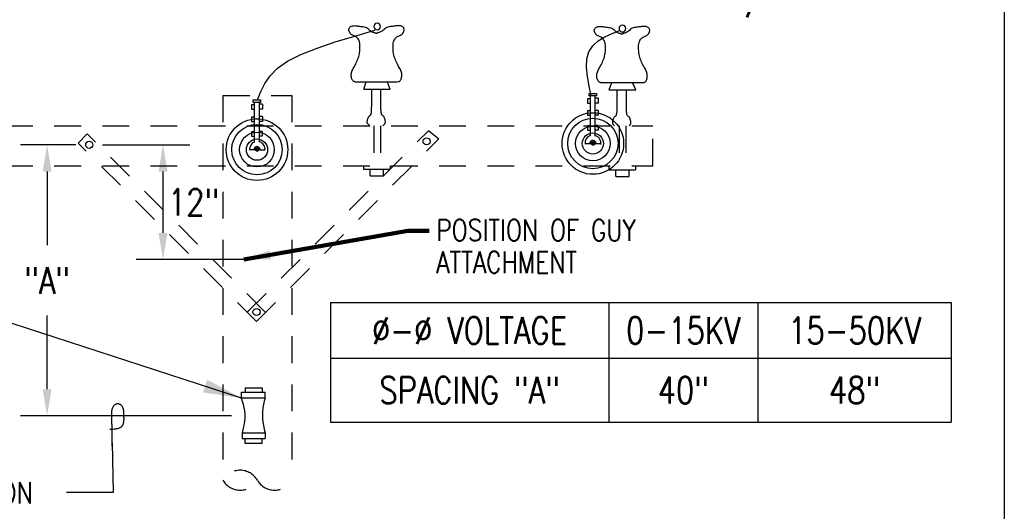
# Model space of a CAD drawing. Extents: x 0 to 7.1, y 0 to 9.85.
# Tile 3 of 5: x 2.5 to 7.1, y 4.41 to 6.7. Entities that reach past the tile are written whole.
import ezdxf
from ezdxf.enums import TextEntityAlignment as Align

# ---------------------------------------------------------------- set-up
doc = ezdxf.new("R2010")
doc.units = 0
doc.header["$MEASUREMENT"] = 0
doc.linetypes.add('HIDDEN2', pattern=[0.1875, 0.125, -0.0625])
doc.layers.get('0').update_dxf_attribs({"color": 2, "linetype": 'CONTINUOUS'})
doc.layers.add('E-DETL', color=2, linetype='CONTINUOUS')
doc.layers.add('E-DETL-TEXT', color=3, linetype='CONTINUOUS')
doc.styles.add('ROMANS', font='ROMANS.SHX', dxfattribs={"width": 0.8})
doc.styles.get("Standard").update_dxf_attribs({"font": 'ROMANS.SHX', "width": 0.8, "height": 0.125})
doc.dimstyles.get("Standard").update_dxf_attribs({"dimtxt": 0.18, "dimasz": 0.18, "dimexe": 0.18, "dimexo": 0.0625, "dimgap": 0.09, "dimtad": 0, "dimtih": 1, "dimtoh": 1, "dimdec": 4, "dimzin": 0, "dimdsep": 46, "dimtxsty": 'Standard', "dimcen": 0.09, "dimadec": 0, "dimazin": 0, "dimtfac": 1, "dimtdec": 4, "dimtofl": 0, "dimtmove": 0, "dimatfit": 3, "dimfxl": 0, "dimtolj": 1, "dimtzin": 0, "dimarcsym": 0})

# ---------------------------------------------------------------- blocks, each defined once
blk = doc.blocks.new('LOOP')
blk.add_lwpolyline([(-1.119, 0), (-1.115, 0), (-0.947, 0), (-0.809, 0), (-0.694, 0), (-0.6, 0), (-0.523, 0), (-0.456, 0), (-0.397, 0), (-0.341, 0), (-0.288, 0), (-0.238, 0), (-0.189, 0), (-0.142, 0), (-0.097, 0), (-0.053, 0), (-0.01, 0), (0.033, 0), (0.074, 0), (0.114, -0.001), (0.153, -0.003), (0.19, -0.006), (0.226, -0.011), (0.259, -0.017), (0.289, -0.025), (0.317, -0.036), (0.343, -0.048), (0.365, -0.063), (0.386, -0.079), (0.403, -0.095), (0.419, -0.113), (0.432, -0.131), (0.442, -0.15), (0.45, -0.168), (0.456, -0.186), (0.46, -0.204), (0.461, -0.223), (0.46, -0.241), (0.456, -0.259), (0.45, -0.277), (0.442, -0.295), (0.432, -0.313), (0.419, -0.331), (0.404, -0.348), (0.387, -0.365), (0.367, -0.38), (0.345, -0.394), (0.32, -0.406), (0.293, -0.416), (0.264, -0.425), (0.232, -0.431), (0.198, -0.435), (0.162, -0.438), (0.124, -0.44), (0.086, -0.441), (0.045, -0.441), (0.004, -0.441), (-0.038, -0.441), (-0.08, -0.441), (-0.122, -0.44), (-0.163, -0.438), (-0.202, -0.435), (-0.24, -0.43), (-0.275, -0.424), (-0.307, -0.416), (-0.336, -0.405), (-0.362, -0.392), (-0.384, -0.377), (-0.404, -0.359), (-0.421, -0.339), (-0.436, -0.316), (-0.45, -0.292), (-0.461, -0.264), (-0.471, -0.235), (-0.48, -0.202), (-0.488, -0.166), (-0.494, -0.125), (-0.499, -0.08), (-0.502, -0.03), (-0.505, 0.027), (-0.505, 0.09)])

msp = doc.modelspace()

# ---------------------------------------------------------------- linework, layer by layer
at = {"layer": 'E-DETL'}
for p, q in [((7.1036, 9.8484), (7.1036, 0)), ((4.0663, 6.6254), (4.1608, 6.6526)), ((5.2353, 6.6209), (5.27, 6.6371)), ((5.27, 6.6371), (5.3066, 6.652)), ((3.89, 6.5692), (3.9749, 6.5977)), ((3.9749, 6.5977), (4.0663, 6.6254)), ((5.179, 6.5797), (5.2043, 6.6022)), ((5.2043, 6.6022), (5.2353, 6.6209)), ((3.7522, 6.508), (3.8147, 6.5395)), ((3.8147, 6.5395), (3.89, 6.5692)), ((5.1522, 6.5184), (5.1612, 6.552)), ((5.1612, 6.552), (5.179, 6.5797)), ((3.7048, 6.4746), (3.7522, 6.508)), ((5.1506, 6.4796), (5.1522, 6.5184)), ((3.6702, 6.4394), (3.7048, 6.4746)), ((5.1547, 6.437), (5.1506, 6.4796)), ((3.6267, 6.3658), (3.6452, 6.403)), ((3.6452, 6.403), (3.6702, 6.4394)), ((5.1626, 6.3918), (5.1547, 6.437)), ((3.6113, 6.3281), (3.6267, 6.3658)), ((5.1723, 6.3454), (5.1626, 6.3918)), ((3.9524, 5.381), (6.8549, 5.381)), ((3.9524, 5.381), (3.9524, 4.8226)), ((5.2538, 5.381), (5.2538, 4.8226)), ((5.9515, 5.381), (5.9515, 4.8226)), ((6.8549, 5.381), (6.8549, 4.8226)), ((3.9524, 5.1207), (6.8549, 5.1207)), ((3.9524, 4.8226), (6.8549, 4.8226))]:
    msp.add_line(p, q, dxfattribs=at)
at = {"layer": 'E-DETL', "color": 4}
for p, q in [((4.0387, 6.6558), (4.039, 6.6585)), ((4.0387, 6.6532), (4.0387, 6.6558)), ((4.0391, 6.6507), (4.0387, 6.6532)), ((4.039, 6.6585), (4.0398, 6.6612)), ((4.0396, 6.6485), (4.0391, 6.6507)), ((4.0404, 6.6465), (4.0396, 6.6485)), ((4.0398, 6.6612), (4.0411, 6.6637)), ((4.0414, 6.6447), (4.0404, 6.6465)), ((4.0411, 6.6637), (4.043, 6.6661)), ((4.0424, 6.643), (4.0414, 6.6447)), ((4.0435, 6.6413), (4.0424, 6.643)), ((4.043, 6.6661), (4.0455, 6.6682)), ((4.0446, 6.6396), (4.0435, 6.6413)), ((4.0457, 6.6378), (4.0446, 6.6396)), ((4.0455, 6.6682), (4.0484, 6.67)), ((4.047, 6.6361), (4.0457, 6.6378)), ((4.0485, 6.6345), (4.047, 6.6361)), ((4.0484, 6.67), (4.0516, 6.6715)), ((4.0502, 6.6329), (4.0485, 6.6345)), ((4.0522, 6.6315), (4.0502, 6.6329)), ((4.0516, 6.6715), (4.0551, 6.6727)), ((4.0545, 6.6302), (4.0522, 6.6315)), ((4.0571, 6.6289), (4.0545, 6.6302)), ((4.0551, 6.6727), (4.0588, 6.6734)), ((4.0588, 6.6734), (4.0626, 6.6738)), ((4.0626, 6.6738), (4.0664, 6.6739)), ((4.0664, 6.6739), (4.0702, 6.6737)), ((4.0702, 6.6737), (4.0738, 6.6732)), ((4.0738, 6.6732), (4.0773, 6.6726)), ((4.0773, 6.6726), (4.0809, 6.672)), ((4.0809, 6.672), (4.0848, 6.6715)), ((4.0848, 6.6715), (4.089, 6.6709)), ((4.089, 6.6709), (4.0936, 6.6705)), ((4.0936, 6.6705), (4.0987, 6.67)), ((4.0987, 6.67), (4.1042, 6.6694)), ((4.1042, 6.6694), (4.1098, 6.6685)), ((4.1098, 6.6685), (4.1153, 6.667)), ((4.1153, 6.667), (4.1205, 6.665)), ((4.1205, 6.665), (4.1253, 6.6621)), ((4.1253, 6.6621), (4.1297, 6.6587)), ((4.1297, 6.6587), (4.1338, 6.6551)), ((4.1338, 6.6551), (4.1379, 6.6516)), ((4.1379, 6.6516), (4.142, 6.6485)), ((4.142, 6.6485), (4.1462, 6.646)), ((4.1462, 6.646), (4.1503, 6.6441)), ((4.1503, 6.6441), (4.1543, 6.6427)), ((4.1543, 6.6427), (4.1579, 6.6417)), ((4.1579, 6.6417), (4.1609, 6.6408)), ((4.1609, 6.6408), (4.1632, 6.64)), ((4.1632, 6.64), (4.165, 6.6393)), ((4.165, 6.6393), (4.1663, 6.6387)), ((4.1663, 6.6387), (4.1673, 6.6381)), ((4.1673, 6.6381), (4.1681, 6.6375)), ((4.169, 6.6381), (4.1681, 6.6375)), ((4.17, 6.6387), (4.169, 6.6381)), ((4.1713, 6.6393), (4.17, 6.6387)), ((4.173, 6.64), (4.1713, 6.6393)), ((4.1754, 6.6408), (4.173, 6.64)), ((4.1784, 6.6417), (4.1754, 6.6408)), ((4.182, 6.6427), (4.1784, 6.6417)), ((4.1859, 6.6441), (4.182, 6.6427)), ((4.1901, 6.646), (4.1859, 6.6441)), ((4.1943, 6.6485), (4.1901, 6.646)), ((4.1984, 6.6516), (4.1943, 6.6485)), ((4.2024, 6.6551), (4.1984, 6.6516)), ((4.2066, 6.6587), (4.2024, 6.6551)), ((4.211, 6.6621), (4.2066, 6.6587)), ((4.2158, 6.665), (4.211, 6.6621)), ((4.221, 6.667), (4.2158, 6.665)), ((4.2265, 6.6685), (4.221, 6.667)), ((4.2321, 6.6694), (4.2265, 6.6685)), ((4.2375, 6.67), (4.2321, 6.6694)), ((4.2427, 6.6705), (4.2375, 6.67)), ((4.2473, 6.6709), (4.2427, 6.6705)), ((4.2515, 6.6715), (4.2473, 6.6709)), ((4.2553, 6.672), (4.2515, 6.6715)), ((4.259, 6.6726), (4.2553, 6.672)), ((4.2625, 6.6732), (4.259, 6.6726)), ((4.2661, 6.6737), (4.2625, 6.6732)), ((4.2699, 6.6739), (4.2661, 6.6737)), ((4.2737, 6.6738), (4.2699, 6.6739)), ((4.2775, 6.6734), (4.2737, 6.6738)), ((4.2812, 6.6727), (4.2775, 6.6734)), ((4.2792, 6.6289), (4.2817, 6.6302)), ((4.2847, 6.6715), (4.2812, 6.6727)), ((4.2817, 6.6302), (4.284, 6.6315)), ((4.284, 6.6315), (4.286, 6.6329)), ((4.2879, 6.67), (4.2847, 6.6715)), ((4.286, 6.6329), (4.2878, 6.6345)), ((4.2878, 6.6345), (4.2892, 6.6361)), ((4.2908, 6.6682), (4.2879, 6.67)), ((4.2892, 6.6361), (4.2905, 6.6378)), ((4.2905, 6.6378), (4.2917, 6.6396)), ((4.2932, 6.6661), (4.2908, 6.6682)), ((4.2917, 6.6396), (4.2928, 6.6413)), ((4.2928, 6.6413), (4.2939, 6.643)), ((4.2951, 6.6637), (4.2932, 6.6661)), ((4.2939, 6.643), (4.2949, 6.6447)), ((4.2949, 6.6447), (4.2958, 6.6465)), ((4.2965, 6.6612), (4.2951, 6.6637)), ((4.2958, 6.6465), (4.2966, 6.6485)), ((4.2973, 6.6585), (4.2965, 6.6612)), ((4.2966, 6.6485), (4.2972, 6.6507)), ((4.2972, 6.6507), (4.2976, 6.6532)), ((4.2976, 6.6558), (4.2973, 6.6585)), ((4.2976, 6.6532), (4.2976, 6.6558)), ((5.1866, 6.6524), (5.187, 6.6552)), ((5.1867, 6.6498), (5.1866, 6.6524)), ((5.187, 6.6474), (5.1867, 6.6498)), ((5.187, 6.6552), (5.1878, 6.6578)), ((5.1876, 6.6452), (5.187, 6.6474)), ((5.1884, 6.6432), (5.1876, 6.6452)), ((5.1878, 6.6578), (5.1891, 6.6604)), ((5.1893, 6.6414), (5.1884, 6.6432)), ((5.1891, 6.6604), (5.191, 6.6628)), ((5.1904, 6.6397), (5.1893, 6.6414)), ((5.1914, 6.638), (5.1904, 6.6397)), ((5.191, 6.6628), (5.1934, 6.6649)), ((5.1925, 6.6362), (5.1914, 6.638)), ((5.1937, 6.6345), (5.1925, 6.6362)), ((5.1934, 6.6649), (5.1963, 6.6667)), ((5.195, 6.6328), (5.1937, 6.6345)), ((5.1965, 6.6311), (5.195, 6.6328)), ((5.1963, 6.6667), (5.1996, 6.6682)), ((5.1982, 6.6296), (5.1965, 6.6311)), ((5.1996, 6.6682), (5.2031, 6.6693)), ((5.2031, 6.6693), (5.2067, 6.6701)), ((5.2067, 6.6701), (5.2105, 6.6705)), ((5.2105, 6.6705), (5.2144, 6.6706)), ((5.2144, 6.6706), (5.2181, 6.6704)), ((5.2181, 6.6704), (5.2217, 6.6698)), ((5.2217, 6.6698), (5.2252, 6.6693)), ((5.2252, 6.6693), (5.2289, 6.6687)), ((5.2289, 6.6687), (5.2327, 6.6681)), ((5.2327, 6.6681), (5.2369, 6.6676)), ((5.2369, 6.6676), (5.2416, 6.6671)), ((5.2416, 6.6671), (5.2467, 6.6667)), ((5.2467, 6.6667), (5.2521, 6.666)), ((5.2521, 6.666), (5.2577, 6.6651)), ((5.2577, 6.6651), (5.2632, 6.6637)), ((5.2632, 6.6637), (5.2684, 6.6616)), ((5.2684, 6.6616), (5.2732, 6.6588)), ((5.2732, 6.6588), (5.2776, 6.6554)), ((5.2776, 6.6554), (5.2818, 6.6518)), ((5.2818, 6.6518), (5.2859, 6.6482)), ((5.2859, 6.6482), (5.2899, 6.6451)), ((5.2899, 6.6451), (5.2941, 6.6427)), ((5.2941, 6.6427), (5.2983, 6.6408)), ((5.2983, 6.6408), (5.3023, 6.6394)), ((5.3023, 6.6394), (5.3058, 6.6383)), ((5.3058, 6.6383), (5.3089, 6.6375)), ((5.3089, 6.6375), (5.3112, 6.6367)), ((5.3112, 6.6367), (5.3129, 6.636)), ((5.3129, 6.636), (5.3142, 6.6354)), ((5.3142, 6.6354), (5.3152, 6.6347)), ((5.3152, 6.6347), (5.3161, 6.6341)), ((5.3169, 6.6347), (5.3161, 6.6341)), ((5.3179, 6.6354), (5.3169, 6.6347)), ((5.3192, 6.636), (5.3179, 6.6354)), ((5.321, 6.6367), (5.3192, 6.636)), ((5.3233, 6.6375), (5.321, 6.6367)), ((5.3263, 6.6383), (5.3233, 6.6375)), ((5.3299, 6.6394), (5.3263, 6.6383)), ((5.3339, 6.6408), (5.3299, 6.6394)), ((5.338, 6.6427), (5.3339, 6.6408)), ((5.3422, 6.6451), (5.338, 6.6427)), ((5.3463, 6.6482), (5.3422, 6.6451)), ((5.3504, 6.6518), (5.3463, 6.6482)), ((5.3546, 6.6554), (5.3504, 6.6518)), ((5.359, 6.6588), (5.3546, 6.6554)), ((5.3637, 6.6616), (5.359, 6.6588)), ((5.369, 6.6637), (5.3637, 6.6616)), ((5.3745, 6.6651), (5.369, 6.6637)), ((5.38, 6.666), (5.3745, 6.6651)), ((5.3855, 6.6667), (5.38, 6.666)), ((5.3906, 6.6671), (5.3855, 6.6667)), ((5.3952, 6.6676), (5.3906, 6.6671)), ((5.3994, 6.6681), (5.3952, 6.6676)), ((5.4033, 6.6687), (5.3994, 6.6681)), ((5.4069, 6.6693), (5.4033, 6.6687)), ((5.4105, 6.6698), (5.4069, 6.6693)), ((5.4141, 6.6704), (5.4105, 6.6698)), ((5.4178, 6.6706), (5.4141, 6.6704)), ((5.4216, 6.6705), (5.4178, 6.6706)), ((5.4254, 6.6701), (5.4216, 6.6705)), ((5.4291, 6.6693), (5.4254, 6.6701)), ((5.4326, 6.6682), (5.4291, 6.6693)), ((5.4359, 6.6667), (5.4326, 6.6682)), ((5.434, 6.6296), (5.4357, 6.6311)), ((5.4357, 6.6311), (5.4372, 6.6328)), ((5.4387, 6.6649), (5.4359, 6.6667)), ((5.4372, 6.6328), (5.4385, 6.6345)), ((5.4385, 6.6345), (5.4396, 6.6362)), ((5.4412, 6.6628), (5.4387, 6.6649)), ((5.4396, 6.6362), (5.4407, 6.638)), ((5.4407, 6.638), (5.4418, 6.6397)), ((5.4431, 6.6604), (5.4412, 6.6628)), ((5.4418, 6.6397), (5.4428, 6.6414)), ((5.4428, 6.6414), (5.4438, 6.6432)), ((5.4444, 6.6578), (5.4431, 6.6604)), ((5.4438, 6.6432), (5.4446, 6.6452)), ((5.4452, 6.6552), (5.4444, 6.6578)), ((5.4446, 6.6452), (5.4452, 6.6474)), ((5.4456, 6.6524), (5.4452, 6.6552)), ((5.4452, 6.6474), (5.4455, 6.6498)), ((5.4455, 6.6498), (5.4456, 6.6524)), ((4.0599, 6.6276), (4.0571, 6.6289)), ((4.063, 6.6263), (4.0599, 6.6276)), ((4.0662, 6.6248), (4.063, 6.6263)), ((4.0696, 6.6231), (4.0662, 6.6248)), ((4.073, 6.621), (4.0696, 6.6231)), ((4.0763, 6.6186), (4.073, 6.621)), ((4.0794, 6.6156), (4.0763, 6.6186)), ((4.0822, 6.612), (4.0794, 6.6156)), ((4.0847, 6.6078), (4.0822, 6.612)), ((4.0868, 6.603), (4.0847, 6.6078)), ((4.0885, 6.5977), (4.0868, 6.603)), ((4.0897, 6.5918), (4.0885, 6.5977)), ((4.0905, 6.5855), (4.0897, 6.5918)), ((4.0908, 6.5789), (4.0905, 6.5855)), ((4.2455, 6.5789), (4.2458, 6.5855)), ((4.2458, 6.5855), (4.2465, 6.5918)), ((4.2465, 6.5918), (4.2478, 6.5977)), ((4.2478, 6.5977), (4.2495, 6.603)), ((4.2495, 6.603), (4.2516, 6.6078)), ((4.2516, 6.6078), (4.2541, 6.612)), ((4.2541, 6.612), (4.2569, 6.6156)), ((4.2569, 6.6156), (4.26, 6.6186)), ((4.26, 6.6186), (4.2633, 6.621)), ((4.2633, 6.621), (4.2667, 6.6231)), ((4.2667, 6.6231), (4.27, 6.6248)), ((4.27, 6.6248), (4.2733, 6.6263)), ((4.2733, 6.6263), (4.2764, 6.6276)), ((4.2764, 6.6276), (4.2792, 6.6289)), ((5.2002, 6.6282), (5.1982, 6.6296)), ((5.2025, 6.6269), (5.2002, 6.6282)), ((5.205, 6.6256), (5.2025, 6.6269)), ((5.2079, 6.6243), (5.205, 6.6256)), ((5.2109, 6.6229), (5.2079, 6.6243)), ((5.2142, 6.6214), (5.2109, 6.6229)), ((5.2175, 6.6197), (5.2142, 6.6214)), ((5.2209, 6.6177), (5.2175, 6.6197)), ((5.2242, 6.6152), (5.2209, 6.6177)), ((5.2273, 6.6122), (5.2242, 6.6152)), ((5.2302, 6.6086), (5.2273, 6.6122)), ((5.2327, 6.6044), (5.2302, 6.6086)), ((5.2348, 6.5997), (5.2327, 6.6044)), ((5.2365, 6.5943), (5.2348, 6.5997)), ((5.2377, 6.5885), (5.2365, 6.5943)), ((5.2384, 6.5822), (5.2377, 6.5885)), ((5.3938, 6.5822), (5.3945, 6.5885)), ((5.3945, 6.5885), (5.3957, 6.5943)), ((5.3957, 6.5943), (5.3974, 6.5997)), ((5.3974, 6.5997), (5.3995, 6.6044)), ((5.3995, 6.6044), (5.402, 6.6086)), ((5.402, 6.6086), (5.4048, 6.6122)), ((5.4048, 6.6122), (5.4079, 6.6152)), ((5.4079, 6.6152), (5.4112, 6.6177)), ((5.4112, 6.6177), (5.4146, 6.6197)), ((5.4146, 6.6197), (5.418, 6.6214)), ((5.418, 6.6214), (5.4213, 6.6229)), ((5.4213, 6.6229), (5.4243, 6.6243)), ((5.4243, 6.6243), (5.4271, 6.6256)), ((5.4271, 6.6256), (5.4297, 6.6269)), ((5.4297, 6.6269), (5.432, 6.6282)), ((5.432, 6.6282), (5.434, 6.6296)), ((4.087, 6.5362), (4.0881, 6.5417)), ((4.0881, 6.5417), (4.0889, 6.5473)), ((4.0889, 6.5473), (4.0896, 6.5531)), ((4.0896, 6.5531), (4.0901, 6.5591)), ((4.0901, 6.5591), (4.0905, 6.5655)), ((4.0905, 6.5655), (4.0908, 6.5722)), ((4.0908, 6.5722), (4.0908, 6.5789)), ((4.2455, 6.5722), (4.2455, 6.5789)), ((4.2457, 6.5655), (4.2455, 6.5722)), ((4.2462, 6.5591), (4.2457, 6.5655)), ((4.2467, 6.5531), (4.2462, 6.5591)), ((4.2473, 6.5473), (4.2467, 6.5531)), ((4.2482, 6.5417), (4.2473, 6.5473)), ((4.2493, 6.5362), (4.2482, 6.5417)), ((5.2349, 6.5328), (5.236, 6.5384)), ((5.236, 6.5384), (5.2369, 6.544)), ((5.2369, 6.544), (5.2375, 6.5497)), ((5.2375, 6.5497), (5.2381, 6.5558)), ((5.2381, 6.5558), (5.2385, 6.5622)), ((5.2387, 6.5756), (5.2384, 6.5822)), ((5.2385, 6.5622), (5.2387, 6.5688)), ((5.2387, 6.5688), (5.2387, 6.5756)), ((5.3934, 6.5756), (5.3938, 6.5822)), ((5.3934, 6.5688), (5.3934, 6.5756)), ((5.3937, 6.5622), (5.3934, 6.5688)), ((5.3941, 6.5558), (5.3937, 6.5622)), ((5.3946, 6.5497), (5.3941, 6.5558)), ((5.3953, 6.544), (5.3946, 6.5497)), ((5.3961, 6.5384), (5.3953, 6.544)), ((5.3973, 6.5328), (5.3961, 6.5384)), ((4.0677, 6.489), (4.0707, 6.4945)), ((4.0707, 6.4945), (4.0736, 6.5002)), ((4.0736, 6.5002), (4.0765, 6.5062)), ((4.0765, 6.5062), (4.0791, 6.5123)), ((4.0791, 6.5123), (4.0815, 6.5185)), ((4.0815, 6.5185), (4.0837, 6.5246)), ((4.0837, 6.5246), (4.0855, 6.5305)), ((4.0855, 6.5305), (4.087, 6.5362)), ((4.2507, 6.5305), (4.2493, 6.5362)), ((4.2526, 6.5246), (4.2507, 6.5305)), ((4.2547, 6.5185), (4.2526, 6.5246)), ((4.2571, 6.5123), (4.2547, 6.5185)), ((4.2598, 6.5062), (4.2571, 6.5123)), ((4.2626, 6.5002), (4.2598, 6.5062)), ((4.2656, 6.4945), (4.2626, 6.5002)), ((4.2686, 6.489), (4.2656, 6.4945)), ((5.2186, 6.4912), (5.2216, 6.4969)), ((5.2216, 6.4969), (5.2244, 6.5029)), ((5.2244, 6.5029), (5.2271, 6.509)), ((5.2271, 6.509), (5.2295, 6.5151)), ((5.2295, 6.5151), (5.2317, 6.5212)), ((5.2317, 6.5212), (5.2335, 6.5271)), ((5.2335, 6.5271), (5.2349, 6.5328)), ((5.3987, 6.5271), (5.3973, 6.5328)), ((5.4005, 6.5212), (5.3987, 6.5271)), ((5.4027, 6.5151), (5.4005, 6.5212)), ((5.4051, 6.509), (5.4027, 6.5151)), ((5.4078, 6.5029), (5.4051, 6.509)), ((5.4106, 6.4969), (5.4078, 6.5029)), ((5.4136, 6.4912), (5.4106, 6.4969)), ((4.0498, 6.4418), (4.0499, 6.4462)), ((4.0499, 6.4462), (4.0505, 6.4506)), ((4.0505, 6.4506), (4.0514, 6.4551)), ((4.0514, 6.4551), (4.0528, 6.4596)), ((4.0528, 6.4596), (4.0546, 6.4642)), ((4.0546, 6.4642), (4.0567, 6.4688)), ((4.0567, 6.4688), (4.0592, 6.4736)), ((4.0592, 6.4736), (4.0618, 6.4786)), ((4.0618, 6.4786), (4.0647, 6.4837)), ((4.0647, 6.4837), (4.0677, 6.489)), ((4.2716, 6.4837), (4.2686, 6.489)), ((4.2744, 6.4786), (4.2716, 6.4837)), ((4.2771, 6.4736), (4.2744, 6.4786)), ((4.2795, 6.4688), (4.2771, 6.4736)), ((4.2816, 6.4642), (4.2795, 6.4688)), ((4.2834, 6.4596), (4.2816, 6.4642)), ((4.2848, 6.4551), (4.2834, 6.4596)), ((4.2858, 6.4506), (4.2848, 6.4551)), ((4.2863, 6.4462), (4.2858, 6.4506)), ((4.2864, 6.4418), (4.2863, 6.4462)), ((5.1979, 6.4428), (5.1984, 6.4473)), ((5.1984, 6.4473), (5.1994, 6.4518)), ((5.1994, 6.4518), (5.2008, 6.4563)), ((5.2008, 6.4563), (5.2026, 6.4608)), ((5.2026, 6.4608), (5.2047, 6.4655)), ((5.2047, 6.4655), (5.2071, 6.4703)), ((5.2071, 6.4703), (5.2098, 6.4752)), ((5.2098, 6.4752), (5.2126, 6.4803)), ((5.2126, 6.4803), (5.2156, 6.4856)), ((5.2156, 6.4856), (5.2186, 6.4912)), ((5.4166, 6.4856), (5.4136, 6.4912)), ((5.4195, 6.4803), (5.4166, 6.4856)), ((5.4224, 6.4752), (5.4195, 6.4803)), ((5.4251, 6.4703), (5.4224, 6.4752)), ((5.4275, 6.4655), (5.4251, 6.4703)), ((5.4296, 6.4608), (5.4275, 6.4655)), ((5.4314, 6.4563), (5.4296, 6.4608)), ((5.4328, 6.4518), (5.4314, 6.4563)), ((5.4337, 6.4473), (5.4328, 6.4518)), ((5.4343, 6.4428), (5.4337, 6.4473)), ((4.0501, 6.4375), (4.0498, 6.4418)), ((4.0507, 6.4333), (4.0501, 6.4375)), ((4.0516, 6.4294), (4.0507, 6.4333)), ((4.0528, 6.4257), (4.0516, 6.4294)), ((4.0543, 6.4224), (4.0528, 6.4257)), ((4.0558, 6.4195), (4.0543, 6.4224)), ((4.0575, 6.417), (4.0558, 6.4195)), ((4.0591, 6.4151), (4.0575, 6.417)), ((4.0607, 6.4138), (4.0591, 6.4151)), ((4.0623, 6.413), (4.0607, 6.4138)), ((4.0639, 6.4126), (4.0623, 6.413)), ((4.0655, 6.4123), (4.0639, 6.4126)), ((4.0671, 6.4121), (4.0655, 6.4123)), ((4.0671, 6.4121), (4.2664, 6.4121)), ((4.1084, 6.3769), (4.1203, 6.4114)), ((4.2325, 6.3769), (4.2178, 6.4124)), ((4.2692, 6.4121), (4.2708, 6.4123)), ((4.2708, 6.4123), (4.2724, 6.4126)), ((4.2724, 6.4126), (4.2739, 6.413)), ((4.2739, 6.413), (4.2755, 6.4138)), ((4.2755, 6.4138), (4.2771, 6.4151)), ((4.2771, 6.4151), (4.2788, 6.417)), ((4.2788, 6.417), (4.2804, 6.4195)), ((4.2804, 6.4195), (4.282, 6.4224)), ((4.282, 6.4224), (4.2834, 6.4257)), ((4.2834, 6.4257), (4.2846, 6.4294)), ((4.2846, 6.4294), (4.2855, 6.4333)), ((4.2855, 6.4333), (4.2862, 6.4375)), ((4.2862, 6.4375), (4.2864, 6.4418)), ((5.1978, 6.4384), (5.1979, 6.4428)), ((5.198, 6.4341), (5.1978, 6.4384)), ((5.1987, 6.43), (5.198, 6.4341)), ((5.1996, 6.4261), (5.1987, 6.43)), ((5.2008, 6.4224), (5.1996, 6.4261)), ((5.2022, 6.419), (5.2008, 6.4224)), ((5.2038, 6.4161), (5.2022, 6.419)), ((5.2054, 6.4137), (5.2038, 6.4161)), ((5.2071, 6.4118), (5.2054, 6.4137)), ((5.2087, 6.4105), (5.2071, 6.4118)), ((5.2103, 6.4097), (5.2087, 6.4105)), ((5.2119, 6.4092), (5.2103, 6.4097)), ((5.2134, 6.409), (5.2119, 6.4092)), ((5.215, 6.4087), (5.2134, 6.409)), ((5.215, 6.4087), (5.4143, 6.4087)), ((5.2564, 6.3736), (5.2683, 6.4081)), ((5.3804, 6.3736), (5.3658, 6.4091)), ((5.4171, 6.4087), (5.4187, 6.409)), ((5.4187, 6.409), (5.4203, 6.4092)), ((5.4203, 6.4092), (5.4219, 6.4097)), ((5.4219, 6.4097), (5.4235, 6.4105)), ((5.4235, 6.4105), (5.4251, 6.4118)), ((5.4251, 6.4118), (5.4268, 6.4137)), ((5.4268, 6.4137), (5.4284, 6.4161)), ((5.4284, 6.4161), (5.43, 6.419)), ((5.43, 6.419), (5.4314, 6.4224)), ((5.4314, 6.4224), (5.4326, 6.4261)), ((5.4326, 6.4261), (5.4335, 6.43)), ((5.4335, 6.43), (5.4341, 6.4341)), ((5.4341, 6.4341), (5.4344, 6.4384)), ((5.4344, 6.4384), (5.4343, 6.4428)), ((4.1084, 6.3769), (4.2325, 6.3769)), ((4.1456, 6.3556), (4.1455, 6.3769)), ((4.1457, 6.3355), (4.1456, 6.3556)), ((4.1884, 6.3553), (4.1886, 6.3766)), ((4.1884, 6.3352), (4.1884, 6.3553)), ((5.1602, 6.3563), (5.197, 6.3563)), ((5.1602, 6.3563), (5.1602, 6.3455)), ((5.197, 6.3563), (5.197, 6.3455)), ((5.2564, 6.3736), (5.3804, 6.3736)), ((5.2936, 6.3523), (5.2934, 6.3736)), ((5.3364, 6.3519), (5.3365, 6.3732)), ((3.5897, 6.3276), (3.6267, 6.3276)), ((3.5897, 6.3276), (3.5897, 6.3171)), ((3.5897, 6.3171), (3.6267, 6.3171)), ((3.5972, 6.1302), (3.5972, 6.3176)), ((3.6207, 6.1298), (3.6207, 6.3202)), ((3.6267, 6.3171), (3.6267, 6.3276)), ((4.1455, 6.3009), (4.1456, 6.3171)), ((4.1456, 6.3171), (4.1457, 6.3355)), ((4.1884, 6.3168), (4.1884, 6.3352)), ((4.1886, 6.3006), (4.1884, 6.3168)), ((5.1543, 6.334), (5.1685, 6.334)), ((5.1543, 6.334), (5.1543, 6.3125)), ((5.1543, 6.3125), (5.1685, 6.3125)), ((5.197, 6.3455), (5.1602, 6.3455)), ((5.1685, 6.1592), (5.1685, 6.3457)), ((5.1912, 6.1584), (5.1912, 6.3455)), ((5.2045, 6.3352), (5.1912, 6.3352)), ((5.2045, 6.3125), (5.1912, 6.3125)), ((5.2045, 6.3352), (5.2045, 6.3125)), ((5.2934, 6.2976), (5.2936, 6.3138)), ((5.2936, 6.3322), (5.2936, 6.3523)), ((5.2936, 6.3138), (5.2936, 6.3322)), ((5.3363, 6.3318), (5.3364, 6.3519)), ((5.3364, 6.3135), (5.3363, 6.3318)), ((5.3365, 6.2973), (5.3364, 6.3135)), ((3.5841, 6.3052), (3.5972, 6.3052)), ((3.5841, 6.3052), (3.5841, 6.2841)), ((3.5841, 6.2841), (3.5972, 6.2841)), ((3.6342, 6.3066), (3.6207, 6.3066)), ((3.6342, 6.2841), (3.6207, 6.2841)), ((3.6342, 6.3066), (3.6342, 6.2841)), ((4.142, 6.2596), (4.143, 6.2633)), ((4.143, 6.2633), (4.1439, 6.2689)), ((4.1439, 6.2689), (4.1446, 6.2768)), ((4.1446, 6.2768), (4.1451, 6.2874)), ((4.1451, 6.2874), (4.1455, 6.3009)), ((4.1889, 6.287), (4.1886, 6.3006)), ((4.1894, 6.2765), (4.1889, 6.287)), ((4.1901, 6.2686), (4.1894, 6.2765)), ((4.191, 6.263), (4.1901, 6.2686)), ((4.192, 6.2592), (4.191, 6.263)), ((5.1543, 6.2769), (5.1685, 6.2769)), ((5.1543, 6.2769), (5.1543, 6.2552)), ((5.205, 6.2779), (5.1912, 6.2779)), ((5.205, 6.2779), (5.205, 6.2552)), ((5.291, 6.26), (5.2919, 6.2656)), ((5.2919, 6.2656), (5.2926, 6.2735)), ((5.2926, 6.2735), (5.2931, 6.284)), ((5.2931, 6.284), (5.2934, 6.2976)), ((5.3369, 6.2837), (5.3365, 6.2973)), ((5.3374, 6.2731), (5.3369, 6.2837)), ((5.3381, 6.2653), (5.3374, 6.2731)), ((5.3389, 6.2597), (5.3381, 6.2653)), ((3.5839, 6.2485), (3.5972, 6.2485)), ((3.5839, 6.2485), (3.5839, 6.2269)), ((3.5839, 6.2269), (3.5972, 6.2269)), ((3.6343, 6.2494), (3.6207, 6.2494)), ((3.6343, 6.2269), (3.6207, 6.2269)), ((3.6343, 6.2494), (3.6343, 6.2269)), ((4.1246, 6.2255), (4.1248, 6.2284)), ((4.1247, 6.2229), (4.1246, 6.2255)), ((4.125, 6.2207), (4.1247, 6.2229)), ((4.1248, 6.2284), (4.1253, 6.2316)), ((4.1256, 6.2188), (4.125, 6.2207)), ((4.1253, 6.2316), (4.1261, 6.2351)), ((4.1264, 6.2172), (4.1256, 6.2188)), ((4.1261, 6.2351), (4.1272, 6.2389)), ((4.1273, 6.2158), (4.1264, 6.2172)), ((4.1272, 6.2389), (4.1286, 6.2428)), ((4.1283, 6.2145), (4.1273, 6.2158)), ((4.1286, 6.2428), (4.1301, 6.2464)), ((4.1301, 6.2464), (4.1317, 6.2496)), ((4.1317, 6.2496), (4.1334, 6.252)), ((4.1334, 6.252), (4.135, 6.2535)), ((4.135, 6.2535), (4.1366, 6.2543)), ((4.1366, 6.2543), (4.1381, 6.255)), ((4.1381, 6.255), (4.1396, 6.2558)), ((4.1396, 6.2558), (4.1409, 6.2572)), ((4.1409, 6.2572), (4.142, 6.2596)), ((4.1932, 6.2569), (4.192, 6.2592)), ((4.1945, 6.2555), (4.1932, 6.2569)), ((4.1959, 6.2546), (4.1945, 6.2555)), ((4.1974, 6.254), (4.1959, 6.2546)), ((4.199, 6.2531), (4.1974, 6.254)), ((4.2006, 6.2516), (4.199, 6.2531)), ((4.2023, 6.2492), (4.2006, 6.2516)), ((4.2039, 6.2461), (4.2023, 6.2492)), ((4.2054, 6.2425), (4.2039, 6.2461)), ((4.2068, 6.2386), (4.2054, 6.2425)), ((4.2057, 6.2142), (4.2067, 6.2155)), ((4.2067, 6.2155), (4.2077, 6.2169)), ((4.2079, 6.2348), (4.2068, 6.2386)), ((4.2077, 6.2169), (4.2085, 6.2185)), ((4.2087, 6.2313), (4.2079, 6.2348)), ((4.2085, 6.2185), (4.209, 6.2204)), ((4.2092, 6.2281), (4.2087, 6.2313)), ((4.209, 6.2204), (4.2094, 6.2226)), ((4.2094, 6.2252), (4.2092, 6.2281)), ((4.2094, 6.2226), (4.2094, 6.2252)), ((5.1543, 6.2552), (5.1685, 6.2552)), ((5.205, 6.2552), (5.1912, 6.2552)), ((5.2726, 6.2222), (5.2728, 6.2251)), ((5.2726, 6.2196), (5.2726, 6.2222)), ((5.273, 6.2174), (5.2726, 6.2196)), ((5.2728, 6.2251), (5.2733, 6.2283)), ((5.2735, 6.2155), (5.273, 6.2174)), ((5.2733, 6.2283), (5.2741, 6.2318)), ((5.2743, 6.2139), (5.2735, 6.2155)), ((5.2741, 6.2318), (5.2752, 6.2356)), ((5.2752, 6.2356), (5.2765, 6.2395)), ((5.2765, 6.2395), (5.2781, 6.2431)), ((5.2781, 6.2431), (5.2797, 6.2462)), ((5.2797, 6.2462), (5.2813, 6.2486)), ((5.2813, 6.2486), (5.283, 6.2501)), ((5.283, 6.2501), (5.2846, 6.251)), ((5.2846, 6.251), (5.2861, 6.2516)), ((5.2861, 6.2516), (5.2875, 6.2525)), ((5.2875, 6.2525), (5.2888, 6.2539)), ((5.2888, 6.2539), (5.29, 6.2562)), ((5.29, 6.2562), (5.291, 6.26)), ((5.34, 6.2559), (5.3389, 6.2597)), ((5.3411, 6.2535), (5.34, 6.2559)), ((5.3424, 6.2521), (5.3411, 6.2535)), ((5.3439, 6.2513), (5.3424, 6.2521)), ((5.3454, 6.2507), (5.3439, 6.2513)), ((5.347, 6.2498), (5.3454, 6.2507)), ((5.3486, 6.2483), (5.347, 6.2498)), ((5.3503, 6.2459), (5.3486, 6.2483)), ((5.3519, 6.2428), (5.3503, 6.2459)), ((5.3534, 6.2391), (5.3519, 6.2428)), ((5.3547, 6.2353), (5.3534, 6.2391)), ((5.3558, 6.2315), (5.3547, 6.2353)), ((5.3567, 6.2279), (5.3558, 6.2315)), ((5.3564, 6.2152), (5.357, 6.2171)), ((5.3572, 6.2247), (5.3567, 6.2279)), ((5.357, 6.2171), (5.3573, 6.2193)), ((5.3574, 6.2218), (5.3572, 6.2247)), ((5.3573, 6.2193), (5.3574, 6.2218)), ((3.584, 6.1796), (3.5972, 6.1796)), ((3.584, 6.1796), (3.584, 6.1581)), ((3.6341, 6.1794), (3.6207, 6.1794)), ((3.6341, 6.1794), (3.6341, 6.1581)), ((4.1363, 6.2053), (4.1283, 6.2145)), ((4.198, 6.2053), (4.2057, 6.2142)), ((5.1547, 6.2082), (5.1685, 6.2082)), ((5.1547, 6.2082), (5.1547, 6.1861)), ((5.1547, 6.1861), (5.1685, 6.1861)), ((5.2047, 6.2081), (5.1912, 6.2081)), ((5.2047, 6.1861), (5.1912, 6.1861)), ((5.2047, 6.2081), (5.2047, 6.1861)), ((5.2752, 6.2125), (5.2743, 6.2139)), ((5.2763, 6.2112), (5.2752, 6.2125)), ((5.2814, 6.2053), (5.2763, 6.2112)), ((5.3489, 6.2053), (5.3537, 6.2109)), ((5.3537, 6.2109), (5.3547, 6.2122)), ((5.3547, 6.2122), (5.3556, 6.2136)), ((5.3556, 6.2136), (5.3564, 6.2152)), ((3.584, 6.1581), (3.5972, 6.1581)), ((3.6341, 6.1581), (3.6207, 6.1581)), ((5.1805, 6.1318), (5.1719, 6.1232)), ((5.1791, 6.1318), (5.172, 6.1247)), ((5.1791, 6.1318), (5.172, 6.1247)), ((5.1818, 6.1316), (5.1722, 6.122)), ((5.183, 6.1314), (5.1724, 6.1208)), ((5.1771, 6.1312), (5.1726, 6.1267)), ((5.1839, 6.1309), (5.1728, 6.1198)), ((5.1848, 6.1304), (5.1734, 6.119)), ((5.1848, 6.1304), (5.1734, 6.119)), ((5.1857, 6.1299), (5.174, 6.1181)), ((5.1863, 6.1291), (5.1746, 6.1174)), ((5.1869, 6.1283), (5.1755, 6.1168)), ((5.1876, 6.1275), (5.1763, 6.1163)), ((5.188, 6.1265), (5.1772, 6.1157)), ((5.188, 6.1265), (5.1772, 6.1157)), ((5.1883, 6.1254), (5.1784, 6.1155)), ((5.1885, 6.1242), (5.1796, 6.1153)), ((3.5941, 6.0937), (3.5723, 6.0937)), ((3.61, 6.1031), (3.6014, 6.0945)), ((3.6086, 6.1031), (3.6015, 6.0961)), ((3.6086, 6.1031), (3.6015, 6.0961)), ((3.6113, 6.103), (3.6016, 6.0934)), ((3.6125, 6.1028), (3.6019, 6.0922)), ((3.6066, 6.1025), (3.6021, 6.0981)), ((3.6134, 6.1023), (3.6023, 6.0912)), ((3.6143, 6.1018), (3.6029, 6.0904)), ((3.6143, 6.1018), (3.6029, 6.0904)), ((3.6152, 6.1012), (3.6034, 6.0895)), ((3.6158, 6.1005), (3.6041, 6.0887)), ((3.6164, 6.0997), (3.605, 6.0882)), ((3.617, 6.0989), (3.6058, 6.0876)), ((3.6174, 6.0978), (3.6067, 6.0871)), ((3.6174, 6.0978), (3.6067, 6.0871)), ((3.6177, 6.0967), (3.6079, 6.0869)), ((3.618, 6.0956), (3.6091, 6.0867)), ((3.6179, 6.0941), (3.6105, 6.0866)), ((3.6177, 6.0924), (3.6123, 6.0871)), ((3.6469, 6.0926), (3.6235, 6.0926)), ((5.1646, 6.1224), (5.1428, 6.1224)), ((5.1884, 6.1227), (5.181, 6.1153)), ((5.1882, 6.121), (5.1828, 6.1157)), ((5.2174, 6.1212), (5.194, 6.1212)), ((4.1069, 6.0198), (4.1069, 6.0037)), ((4.1069, 6.0037), (4.2319, 6.0037)), ((4.139, 5.9725), (4.139, 6.0037)), ((4.2015, 5.9725), (4.2015, 6.0037)), ((4.2319, 6.0198), (4.2319, 6.0037)), ((5.2548, 6.0198), (5.2548, 6.0004)), ((5.2548, 6.0004), (5.3798, 6.0004)), ((5.2869, 5.9692), (5.2869, 6.0004)), ((5.3494, 5.9692), (5.3494, 6.0004)), ((5.3798, 6.0198), (5.3798, 6.0004)), ((4.139, 5.9725), (4.2015, 5.9725)), ((5.2869, 5.9692), (5.3494, 5.9692)), ((3.5543, 4.9823), (3.6328, 4.9823)), ((3.5543, 4.9823), (3.5543, 4.9619)), ((3.6328, 4.9823), (3.6328, 4.9619)), ((3.535, 4.9356), (3.647, 4.9356)), ((3.535, 4.9356), (3.54, 4.921)), ((3.5362, 4.9348), (3.5362, 4.9619)), ((3.5362, 4.9619), (3.647, 4.9619)), ((3.647, 4.9356), (3.6433, 4.9199)), ((3.647, 4.9356), (3.647, 4.9619)), ((3.54, 4.921), (3.5446, 4.9063)), ((3.5446, 4.9063), (3.5484, 4.8913)), ((3.5484, 4.8913), (3.5512, 4.8758)), ((3.637, 4.8884), (3.6351, 4.8724)), ((3.6398, 4.9042), (3.637, 4.8884)), ((3.6433, 4.9199), (3.6398, 4.9042)), ((3.552, 4.8427), (3.5501, 4.8251)), ((3.5512, 4.8758), (3.5525, 4.8596)), ((3.5525, 4.8596), (3.552, 4.8427)), ((3.6351, 4.8724), (3.6344, 4.8561)), ((3.6344, 4.8561), (3.6351, 4.8396)), ((3.6351, 4.8396), (3.6371, 4.8228)), ((3.5434, 4.7887), (3.5393, 4.7701)), ((3.5471, 4.8071), (3.5434, 4.7887)), ((3.5501, 4.8251), (3.5471, 4.8071)), ((3.6371, 4.8228), (3.64, 4.8059)), ((3.64, 4.8059), (3.6434, 4.7888)), ((3.6434, 4.7888), (3.6472, 4.7716)), ((3.5393, 4.7701), (3.5393, 4.745)), ((3.647, 4.745), (3.5393, 4.745)), ((3.54, 4.7716), (3.6472, 4.7716)), ((3.5544, 4.7232), (3.5544, 4.7436)), ((3.6328, 4.7232), (3.6328, 4.7436)), ((3.647, 4.7725), (3.647, 4.7453)), ((3.6328, 4.7232), (3.5544, 4.7232))]:
    msp.add_line(p, q, dxfattribs=at)
at = {"layer": 'E-DETL', "linetype": 'HIDDEN2'}
for p, q in [((3.4501, 6.3484), (3.4501, 4.5511)), ((3.4501, 6.3484), (3.772, 6.3484)), ((3.772, 6.3484), (3.772, 4.5511)), ((1.7614, 6.2053), (5.4606, 6.2053)), ((3.5634, 5.3351), (4.4105, 6.1823)), ((4.4593, 6.1441), (4.4105, 6.1823)), ((5.4606, 6.0198), (5.4606, 6.2053)), ((2.7734, 6.1252), (2.8157, 6.1688)), ((3.6067, 5.2919), (2.7734, 6.1252)), ((3.6496, 5.3348), (2.8157, 6.1688)), ((3.6067, 5.2919), (4.4582, 6.1434)), ((1.7614, 6.0198), (5.4606, 6.0198))]:
    msp.add_line(p, q, dxfattribs=at)
at = {"layer": 'E-DETL', "color": 4, "linetype": 'HIDDEN2'}
for p, q in [((4.1549, 6.2053), (4.1549, 6.0198)), ((4.1862, 6.2053), (4.1862, 6.0198)), ((5.3029, 6.2053), (5.3029, 6.0201)), ((5.3341, 6.2053), (5.3341, 6.0201))]:
    msp.add_line(p, q, dxfattribs=at)
at = {"layer": 'E-DETL', "color": 4}
for centre, radius in [((5.1797, 6.1236), 0.1439), ((3.6092, 6.095), 0.1439), ((5.1797, 6.1236), 0.1177), ((3.6092, 6.095), 0.1177), ((3.6092, 6.095), 0.0811), ((5.1797, 6.1236), 0.0811), ((5.1797, 6.1236), 0.0496), ((3.6092, 6.095), 0.0496), ((5.1807, 6.1238), 0.00838), ((3.6098, 6.0961), 0.00838)]:
    msp.add_circle(centre, radius, dxfattribs=at)
at = {"layer": 'E-DETL'}
for centre in [(2.8249, 6.1175), (4.4022, 6.1335), (3.6071, 5.3368)]:
    msp.add_circle(centre, 0.0166, dxfattribs=at)
for centre, start, end in [((4.1712, 6.6703), 0, 180), ((4.1712, 6.6703), 180, 0), ((5.3177, 6.66), 0, 180), ((5.3177, 6.66), 180, 0)]:
    msp.add_arc(centre, 0.0156, start, end, dxfattribs=at)
at = {"layer": 'E-DETL', "color": 4}
for centre, radius, start, end in [((3.6106, 6.0963), 0.0364, 111.5417, 182.8854), ((3.6106, 6.0963), 0.0364, 351.2438, 74.9986), ((5.1796, 6.1261), 0.0364, 111.5417, 182.8854), ((5.1796, 6.123), 0.0148, 353.6005, 189.6142), ((5.1811, 6.125), 0.0364, 351.2438, 74.9986), ((3.6091, 6.0944), 0.0148, 353.6005, 189.6142)]:
    msp.add_arc(centre, radius, start, end, dxfattribs=at)
at = {"layer": 'E-DETL', "linetype": 'HIDDEN2'}
for centre, start, end in [((3.5306, 4.5046), 30, 150), ((3.5306, 4.5975), 210, 330), ((3.6915, 4.5975), 210, 330)]:
    msp.add_arc(centre, 0.0929, start, end, dxfattribs=at)
at = {"layer": 'E-DETL', "color": 4}
for p in [(5.1797, 6.1236), (3.6092, 6.095)]:
    msp.add_point(p, dxfattribs=at)
at = {"layer": 'E-DETL-TEXT'}
for p, q in [((2.7624, 6.1175), (2.5027, 6.1175)), ((2.8874, 6.1175), (3.2947, 6.1175)), ((2.6277, 5.9925), (2.6277, 5.6487)), ((3.1697, 5.9925), (3.1697, 5.7062)), ((3.5476, 5.5812), (3.0447, 5.5812)), ((2.0088, 5.4327), (3.535, 4.9356)), ((2.6277, 4.9762), (2.6277, 5.3199)), ((3.4898, 4.8512), (2.5027, 4.8512)), ((2.9326, 4.7262), (2.9363, 4.4931)), ((2.9363, 4.4931), (2.7192, 4.4931))]:
    msp.add_line(p, q, dxfattribs=at)
for points in [[(2.6068, 5.9925), (2.6485, 5.9925), (2.6277, 6.1175)], [(3.1489, 5.9925), (3.1906, 5.9925), (3.1697, 6.1175)], [(3.1489, 5.7062), (3.1906, 5.7062), (3.1697, 5.5812)], [(3.3762, 5.0202), (3.535, 4.9356), (3.3568, 4.9608)], [(2.6068, 4.9762), (2.6485, 4.9762), (2.6277, 4.8512)]]:
    msp.add_solid(points, dxfattribs=at)

# ---------------------------------------------------------------- block references
at = {"layer": 'E-DETL-TEXT', "xscale": 0.125, "yscale": 0.125, "zscale": 0.125, "rotation": 90.90211663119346}
msp.add_blockref('LOOP', (2.9306, 4.8512), dxfattribs=at)

# ---------------------------------------------------------------- texts
at = {"layer": 'E-DETL-TEXT', "style": 'ROMANS', "width": 0.8}
for s, p in [('POSITION OF GUY', (4.4474, 5.6687)), ('ATTACHMENT', (4.4474, 5.5187)), ('NEUTRAL POSITION', (1.5661, 4.4425))]:
    msp.add_text(s, height=0.1, dxfattribs=at).set_placement(p)
for s, p in [('%%C-%%C VOLTAGE', (4.6031, 5.2508)), ('0-15KV', (5.6026, 5.2508)), ('15-50KV', (6.4032, 5.2508)), ('SPACING "A"', (4.6031, 4.9716)), ('40"', (5.6026, 4.9716)), ('48"', (6.4032, 4.9716))]:
    msp.add_text(s, height=0.125, dxfattribs=at).set_placement(p, align=Align.MIDDLE)
at = {"layer": 'E-DETL-TEXT', "char_height": 0.125, "attachment_point": 5, "style": 'ROMANS'}
for s, insert in [('\\A1;2 1/2"', (5.8959, 6.7955)), ('\\A1;12"', (3.3125, 5.8494)), ('\\A1;"A"', (2.6277, 5.4843))]:
    msp.add_mtext(s, dxfattribs=dict(at, insert=insert))

# ---------------------------------------------------------------- leaders
at = {"layer": 'E-DETL-TEXT'}
msp.add_leader([(3.5476, 5.5812), (4.3138, 5.7164), (4.4139, 5.7164)], dimstyle='Standard', override={"dimtxt": 0.125, "dimasz": 0.125, "dimexe": 0.125, "dimdec": 6, "dimlunit": 4, "dimtxsty": 'ROMANS', "dimclrd": 256, "dimclre": 256, "dimclrt": 256, "dimtdec": 6, "dimtmove": 2, "dimlwd": 65535, "dimlwe": 65535}, dxfattribs=at)

doc.saveas('drawing.dxf')
